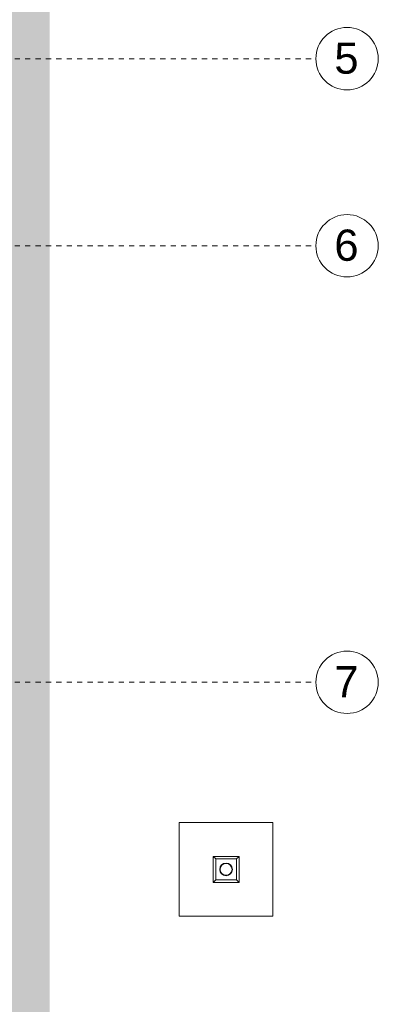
# Model space of a CAD drawing. Header units: metres. Extents: x 6 to 268, y -85 to 18.
# Tile 31 of 33: x 181 to 188, y -22 to -3. Entities that reach past the tile are written whole.
import ezdxf

# ---------------------------------------------------------------- set-up
doc = ezdxf.new("R2010")
doc.units = ezdxf.units.M
doc.linetypes.add('Rasterlinie', pattern=[0.019, 0.01, -0.003, 0.003, -0.003])
for name, color, linetype, lineweight in [('A_Detailelemente', 7, 'Continuous', 9), ('A_Fundamente', 7, 'Continuous', 9), ('A_Raster', 7, 'Continuous', 9), ('A_Tragwerksstützen', 7, 'Continuous', 9)]:
    doc.layers.add(name, color=color, linetype=linetype, lineweight=lineweight)
doc.styles.add('Arial', font='arial.ttf', dxfattribs={"height": 0.6})

# ---------------------------------------------------------------- blocks, each defined once
blk = doc.blocks.new('RO Stütze _EN 10210-2_ - RO 244_5 x 8-6884800-BS_Uebersicht_U1_BRANDSCHUTZ')
at = {"layer": 'A_Tragwerksstützen'}
for radius, start, end in [(0.122, 360, 180), (0.122, 180, 360), (0.114, 0, 180), (0.114, 180, 0)]:
    blk.add_arc((0, 0), radius, start, end, dxfattribs=at)
blk = doc.blocks.new('GSH_Koecherfundamente_ohneFundamentplatte - 180_180_70cm-6598375-BS_Uebersicht_U1_BRANDSCHUTZ')
at = {"layer": 'A_Fundamente'}
for p, q in [((0.9, 0.9), (-0.9, 0.9)), ((-0.9, 0.9), (-0.9, -0.9)), ((0.9, -0.9), (0.9, 0.9)), ((-0.25, 0.25), (0.25, 0.25)), ((-0.25, -0.25), (-0.25, 0.25)), ((-0.25, 0.25), (-0.2, 0.2)), ((0.2, 0.2), (-0.2, 0.2)), ((-0.2, 0.2), (-0.2, -0.2)), ((0.2, 0.2), (0.25, 0.25)), ((0.2, -0.2), (0.2, 0.2)), ((0.25, 0.25), (0.25, -0.25)), ((-0.25, -0.25), (-0.2, -0.2)), ((0.25, -0.25), (-0.25, -0.25)), ((-0.2, -0.2), (0.2, -0.2)), ((0.25, -0.25), (0.2, -0.2)), ((-0.9, -0.9), (0.9, -0.9))]:
    blk.add_line(p, q, dxfattribs=at)
blk = doc.blocks.new('Raster - 3_0mm_mit Kreis-376402-BS_Uebersicht_U1_BRANDSCHUTZ')
at = {"layer": 'A_Raster'}
blk.add_circle((0, 0), 0.003, dxfattribs=at)

msp = doc.modelspace()

# ---------------------------------------------------------------- hatches: boundary and pattern name
at = {"layer": 'A_Detailelemente', "true_color": 0xc9c9c9}
h = msp.add_hatch(dxfattribs=at)
h.set_pattern_fill('FP_94', color=9, style=0, pattern_type=2)
h.set_pattern_definition([(45, (95.5082, -2), (0, 1.796051), [1.27, -1.27]), (45, (95.1712, -1.663), (0, 1.796051), [1.27, -1.27]), (45, (94.8342, -1.326), (0, 1.796051), [1.27, -1.27]), (135, (94.8342, -1.102), (-1.796051, 1e-16), [1.27, -1.27]), (135, (95.1712, -0.765), (-1.796051, 1e-16), [1.27, -1.27]), (135, (95.5082, -0.428), (-1.796051, 1e-16), [1.27, -1.27])])
h.paths.add_polyline_path([(102.664, -46.997), (105.904, -46.997), (105.904, -39.006), (123.729, -39.006), (123.729, -40.896), (171.929, -40.896), (171.929, -40.306), (181.759, -40.306), (181.759, -0.917), (176.264, -0.917), (175.611, -1.318), (174.259, -0.956), (174.874, -2.647), (173.414, -2.647), (173.414, -3.147), (177.314, -3.147), (177.314, -2.647), (177.614, -2.647), (177.614, -3.017), (180.744, -3.017), (180.744, -8.377), (178.704, -8.377), (178.704, -36.997), (171.864, -36.997), (171.864, -37.957), (169.714, -37.957), (169.714, -39.297), (169.514, -39.297), (169.514, -39.097), (124.214, -39.097), (124.214, -39.297), (124.014, -39.297), (124.014, -35.697), (104.364, -35.697), (104.364, -39.091), (102.664, -39.091), (102.664, -45.527)], flags=0)

# ---------------------------------------------------------------- linework, layer by layer
at = {"layer": 'A_Raster', "linetype": 'Rasterlinie'}
for p, q in [((102.089, -3.897), (186.88, -3.897)), ((102.089, -7.497), (186.88, -7.497)), ((102.089, -15.897), (186.88, -15.897))]:
    msp.add_line(p, q, dxfattribs=at)

# ---------------------------------------------------------------- block references
at = {"layer": 'A_Fundamente'}
msp.add_blockref('GSH_Koecherfundamente_ohneFundamentplatte - 180_180_70cm-6598375-BS_Uebersicht_U1_BRANDSCHUTZ', (185.154, -19.497), dxfattribs=at)
at = {"layer": 'A_Raster', "xscale": 199.9999999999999, "yscale": 199.9999999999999, "zscale": 199.9999999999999, "rotation": 269.9999999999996}
for p in [(187.48, -3.897), (187.48, -7.497), (187.48, -15.897)]:
    msp.add_blockref('Raster - 3_0mm_mit Kreis-376402-BS_Uebersicht_U1_BRANDSCHUTZ', p, dxfattribs=at)
at = {"layer": 'A_Tragwerksstützen'}
msp.add_blockref('RO Stütze _EN 10210-2_ - RO 244_5 x 8-6884800-BS_Uebersicht_U1_BRANDSCHUTZ', (185.154, -19.497), dxfattribs=at)

# ---------------------------------------------------------------- texts
at = {"layer": 'A_Raster', "char_height": 0.6, "width": 0.57721, "attachment_point": 1, "style": 'Arial'}
for s, insert in [('5', (187.235, -3.586)), ('6', (187.235, -7.186)), ('7', (187.235, -15.586))]:
    msp.add_mtext(s, dxfattribs=dict(at, insert=insert))

doc.saveas('drawing.dxf')
